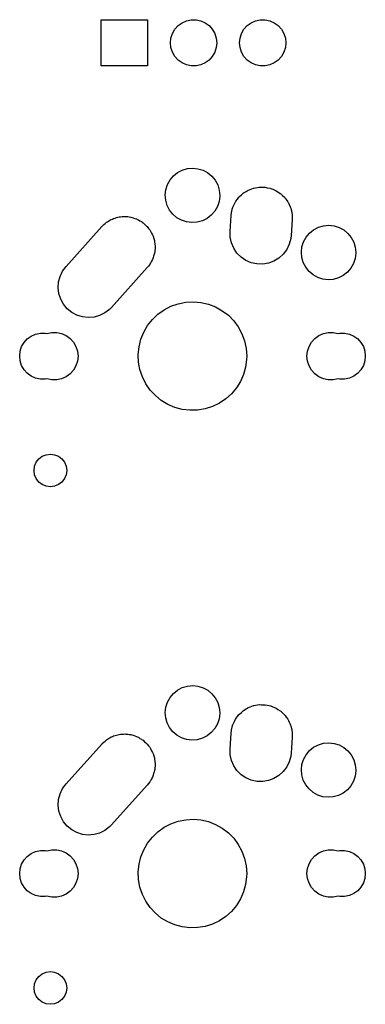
# Model space of a CAD drawing. Extents: x 124.3 to 210.2, y -114.7 to -26.3.
# Tile 6 of 7: x 172.2 to 184.8, y -64.3 to -28.1. Entities that reach past the tile are written whole.
import ezdxf

# ---------------------------------------------------------------- set-up
doc = ezdxf.new("R2010")
doc.units = 0
doc.layers.add('BLACK', color=7, linetype='CONTINUOUS')

msp = doc.modelspace()

# ---------------------------------------------------------------- linework, layer by layer
at = {"layer": 'BLACK', "linetype": 'CONTINUOUS'}
for p, q in [((175.15, -29.85), (175.15, -28.15)), ((175.15, -28.15), (176.85, -28.15)), ((176.85, -28.15), (176.85, -29.85)), ((178.115, -28.2639), (178.277, -28.1916)), ((178.277, -28.1916), (178.451, -28.1547)), ((178.451, -28.1547), (178.629, -28.1547)), ((178.629, -28.1547), (178.803, -28.1916)), ((178.803, -28.1916), (178.965, -28.2639)), ((180.655, -28.2639), (180.817, -28.1916)), ((180.817, -28.1916), (180.991, -28.1547)), ((180.991, -28.1547), (181.169, -28.1547)), ((181.169, -28.1547), (181.343, -28.1916)), ((181.343, -28.1916), (181.505, -28.2639)), ((177.763, -28.6543), (177.852, -28.5004)), ((177.852, -28.5004), (177.971, -28.3683)), ((177.971, -28.3683), (178.115, -28.2639)), ((178.965, -28.2639), (179.109, -28.3683)), ((179.109, -28.3683), (179.228, -28.5004)), ((179.228, -28.5004), (179.317, -28.6543)), ((180.303, -28.6543), (180.392, -28.5004)), ((180.392, -28.5004), (180.511, -28.3683)), ((180.511, -28.3683), (180.655, -28.2639)), ((181.505, -28.2639), (181.649, -28.3683)), ((181.649, -28.3683), (181.768, -28.5004)), ((181.768, -28.5004), (181.857, -28.6543)), ((177.69, -29), (177.709, -28.8233)), ((177.709, -28.8233), (177.763, -28.6543)), ((179.317, -28.6543), (179.371, -28.8233)), ((179.371, -28.8233), (179.39, -29)), ((180.23, -29), (180.249, -28.8233)), ((180.249, -28.8233), (180.303, -28.6543)), ((181.857, -28.6543), (181.911, -28.8233)), ((181.911, -28.8233), (181.93, -29)), ((177.709, -29.1767), (177.69, -29)), ((177.763, -29.3457), (177.709, -29.1767)), ((179.371, -29.1767), (179.317, -29.3457)), ((179.39, -29), (179.371, -29.1767)), ((180.249, -29.1767), (180.23, -29)), ((180.303, -29.3457), (180.249, -29.1767)), ((181.911, -29.1767), (181.857, -29.3457)), ((181.93, -29), (181.911, -29.1767)), ((177.852, -29.4996), (177.763, -29.3457)), ((177.971, -29.6317), (177.852, -29.4996)), ((178.115, -29.7361), (177.971, -29.6317)), ((179.109, -29.6317), (178.965, -29.7361)), ((179.228, -29.4996), (179.109, -29.6317)), ((179.317, -29.3457), (179.228, -29.4996)), ((180.392, -29.4996), (180.303, -29.3457)), ((180.511, -29.6317), (180.392, -29.4996)), ((180.655, -29.7361), (180.511, -29.6317)), ((181.649, -29.6317), (181.505, -29.7361)), ((181.768, -29.4996), (181.649, -29.6317)), ((181.857, -29.3457), (181.768, -29.4996)), ((176.85, -29.85), (175.15, -29.85)), ((178.277, -29.8084), (178.115, -29.7361)), ((178.451, -29.8453), (178.277, -29.8084)), ((178.629, -29.8453), (178.451, -29.8453)), ((178.803, -29.8084), (178.629, -29.8453)), ((178.965, -29.7361), (178.803, -29.8084)), ((180.817, -29.8084), (180.655, -29.7361)), ((180.991, -29.8453), (180.817, -29.8084)), ((181.169, -29.8453), (180.991, -29.8453)), ((181.343, -29.8084), (181.169, -29.8453)), ((181.505, -29.7361), (181.343, -29.8084)), ((178.125, -33.6728), (178.313, -33.6177)), ((178.313, -33.6177), (178.507, -33.6)), ((178.507, -33.6), (178.701, -33.6204)), ((177.675, -34.035), (177.8, -33.8855)), ((177.8, -33.8855), (177.952, -33.7632)), ((177.952, -33.7632), (178.125, -33.6728)), ((178.701, -33.6204), (178.888, -33.6781)), ((178.888, -33.6781), (179.059, -33.771)), ((179.059, -33.771), (179.21, -33.8954)), ((179.21, -33.8954), (179.333, -34.0466)), ((177.522, -34.3921), (177.581, -34.2061)), ((177.581, -34.2061), (177.675, -34.035)), ((179.333, -34.0466), (179.425, -34.2189)), ((179.425, -34.2189), (179.481, -34.4058)), ((180.681, -34.3584), (180.746, -34.3338)), ((180.746, -34.3338), (180.748, -34.3335)), ((180.748, -34.3335), (180.749, -34.3333)), ((180.749, -34.3333), (180.952, -34.2985)), ((180.952, -34.2985), (180.954, -34.2985)), ((180.954, -34.2985), (180.957, -34.298)), ((180.957, -34.298), (181.02, -34.2994)), ((181.02, -34.2994), (181.158, -34.3012)), ((181.158, -34.3012), (181.164, -34.3025)), ((181.164, -34.3025), (181.171, -34.3027)), ((181.171, -34.3027), (181.24, -34.3176)), ((181.24, -34.3176), (181.36, -34.3413)), ((181.36, -34.3413), (181.37, -34.3456)), ((177.5, -34.586), (177.522, -34.3921)), ((177.516, -34.7805), (177.5, -34.586)), ((179.5, -34.6279), (179.475, -34.8215)), ((179.481, -34.4058), (179.5, -34.6)), ((179.5, -34.6), (179.5, -34.6279)), ((180.151, -34.7385), (180.206, -34.6643)), ((180.206, -34.6643), (180.217, -34.6543)), ((180.217, -34.6543), (180.224, -34.6456)), ((180.224, -34.6456), (180.295, -34.5836)), ((180.295, -34.5836), (180.364, -34.5203)), ((180.364, -34.5203), (180.373, -34.5148)), ((180.373, -34.5148), (180.379, -34.5099)), ((180.379, -34.5099), (180.468, -34.4566)), ((180.468, -34.4566), (180.546, -34.4088)), ((180.546, -34.4088), (180.552, -34.4066)), ((180.552, -34.4066), (180.556, -34.4046)), ((180.556, -34.4046), (180.681, -34.3584)), ((181.37, -34.3456), (181.38, -34.3476)), ((181.38, -34.3476), (181.446, -34.3758)), ((181.446, -34.3758), (181.551, -34.4176)), ((181.551, -34.4176), (181.564, -34.4262)), ((181.564, -34.4262), (181.576, -34.4313)), ((181.576, -34.4313), (181.635, -34.4707)), ((181.635, -34.4707), (181.725, -34.5275)), ((181.725, -34.5275), (181.74, -34.5415)), ((181.74, -34.5415), (181.754, -34.5506)), ((181.754, -34.5506), (181.802, -34.5989)), ((181.802, -34.5989), (181.876, -34.6672)), ((181.876, -34.6672), (181.891, -34.6875)), ((181.891, -34.6875), (181.905, -34.7014)), ((181.905, -34.7014), (181.942, -34.7559)), ((177.57, -34.9681), (177.516, -34.7805)), ((177.659, -35.1417), (177.57, -34.9681)), ((179.414, -35.0067), (179.317, -35.1764)), ((179.475, -34.8215), (179.414, -35.0067)), ((179.963, -35.1113), (179.985, -35.0278)), ((179.985, -35.0278), (179.995, -35.007)), ((179.995, -35.007), (180.001, -34.9895)), ((180.001, -34.9895), (180.039, -34.9164)), ((180.039, -34.9164), (180.078, -34.8355)), ((180.078, -34.8355), (180.09, -34.8202)), ((180.09, -34.8202), (180.096, -34.8073)), ((180.096, -34.8073), (180.151, -34.7385)), ((181.942, -34.7559), (181.999, -34.8322)), ((181.999, -34.8322), (182.012, -34.8589)), ((182.012, -34.8589), (182.025, -34.878)), ((182.025, -34.878), (182.051, -34.9362)), ((182.051, -34.9362), (182.09, -35.0168)), ((182.09, -35.0168), (182.1, -35.0499)), ((182.1, -35.0499), (182.11, -35.0742)), ((175.654, -35.4334), (175.709, -35.4133)), ((175.709, -35.4133), (175.761, -35.4044)), ((175.761, -35.4044), (175.809, -35.3914)), ((175.809, -35.3914), (175.859, -35.3876)), ((175.859, -35.3876), (175.912, -35.3785)), ((175.912, -35.3785), (175.969, -35.3792)), ((175.969, -35.3792), (176.022, -35.3752)), ((176.022, -35.3752), (176.068, -35.3805)), ((176.068, -35.3805), (176.118, -35.3812)), ((176.118, -35.3812), (176.178, -35.3931)), ((176.178, -35.3931), (176.234, -35.3996)), ((176.234, -35.3996), (176.275, -35.4124)), ((176.275, -35.4124), (176.32, -35.4213)), ((176.32, -35.4213), (176.381, -35.4457)), ((177.781, -35.2947), (177.659, -35.1417)), ((177.929, -35.4211), (177.781, -35.2947)), ((178.1, -35.5164), (177.929, -35.4211)), ((179.19, -35.3242), (179.036, -35.4443)), ((179.317, -35.1764), (179.19, -35.3242)), ((179.878, -35.9235), (179.917, -35.3435)), ((179.917, -35.3435), (179.93, -35.2343)), ((179.93, -35.2343), (179.937, -35.208)), ((179.937, -35.208), (179.94, -35.1861)), ((179.94, -35.1861), (179.963, -35.1113)), ((182.11, -35.0742), (182.123, -35.1335)), ((182.123, -35.1335), (182.146, -35.215)), ((182.146, -35.215), (182.15, -35.2537)), ((182.15, -35.2537), (182.156, -35.2829)), ((182.156, -35.2829), (182.158, -35.3408)), ((182.158, -35.3408), (182.165, -35.42)), ((182.165, -35.42), (182.163, -35.4789)), ((173.853, -37.2087), (175.163, -35.7487)), ((175.163, -35.7487), (175.178, -35.7332)), ((175.178, -35.7332), (175.184, -35.7256)), ((175.184, -35.7256), (175.195, -35.7155)), ((175.195, -35.7155), (175.24, -35.6706)), ((175.24, -35.6706), (175.289, -35.6338)), ((175.289, -35.6338), (175.339, -35.5899)), ((175.339, -35.5899), (175.377, -35.5671)), ((175.377, -35.5671), (175.411, -35.5418)), ((175.411, -35.5418), (175.462, -35.5165)), ((175.462, -35.5165), (175.516, -35.4846)), ((175.516, -35.4846), (175.561, -35.4678)), ((175.561, -35.4678), (175.602, -35.4476)), ((175.602, -35.4476), (175.654, -35.4334)), ((176.381, -35.4457), (176.438, -35.4637)), ((176.438, -35.4637), (176.472, -35.4822)), ((176.472, -35.4822), (176.511, -35.4976)), ((176.511, -35.4976), (176.57, -35.535)), ((176.57, -35.535), (176.626, -35.5651)), ((176.626, -35.5651), (176.653, -35.5875)), ((176.653, -35.5875), (176.685, -35.6075)), ((176.685, -35.6075), (176.74, -35.6582)), ((176.74, -35.6582), (176.791, -35.7003)), ((176.791, -35.7003), (176.812, -35.7246)), ((176.812, -35.7246), (176.836, -35.7472)), ((176.836, -35.7472), (176.884, -35.8109)), ((178.285, -35.5767), (178.1, -35.5164)), ((178.479, -35.5998), (178.285, -35.5767)), ((178.674, -35.5848), (178.479, -35.5998)), ((178.862, -35.5323), (178.674, -35.5848)), ((179.036, -35.4443), (178.862, -35.5323)), ((182.162, -35.4965), (182.122, -36.0765)), ((182.163, -35.4789), (182.162, -35.4905)), ((182.162, -35.4905), (182.162, -35.4965)), ((182.952, -35.8632), (183.125, -35.7728)), ((183.125, -35.7728), (183.313, -35.7177)), ((183.313, -35.7177), (183.507, -35.7)), ((183.507, -35.7), (183.701, -35.7204)), ((183.701, -35.7204), (183.888, -35.7781)), ((183.888, -35.7781), (184.059, -35.871)), ((176.884, -35.8109), (176.928, -35.8644)), ((176.928, -35.8644), (176.942, -35.8887)), ((176.942, -35.8887), (176.959, -35.9122)), ((176.959, -35.9122), (176.997, -35.9879)), ((176.997, -35.9879), (177.032, -36.0514)), ((177.032, -36.0514), (177.039, -36.0742)), ((177.039, -36.0742), (177.05, -36.0968)), ((177.05, -36.0968), (177.075, -36.1832)), ((179.883, -36.1371), (179.878, -35.9235)), ((179.929, -36.3458), (179.883, -36.1371)), ((182.122, -36.0765), (182.11, -36.1857)), ((182.581, -36.3061), (182.675, -36.135)), ((182.675, -36.135), (182.8, -35.9855)), ((182.8, -35.9855), (182.952, -35.8632)), ((184.059, -35.871), (184.21, -35.9954)), ((184.21, -35.9954), (184.333, -36.1466)), ((184.333, -36.1466), (184.425, -36.3189)), ((177.075, -36.1832), (177.098, -36.2546)), ((177.098, -36.2546), (177.1, -36.2746)), ((177.1, -36.2746), (177.106, -36.295)), ((177.106, -36.295), (177.115, -36.3903)), ((177.115, -36.3903), (177.124, -36.4666)), ((177.124, -36.4666), (177.123, -36.4829)), ((177.123, -36.4829), (177.125, -36.5)), ((177.125, -36.5), (177.123, -36.5589)), ((180.014, -36.542), (179.929, -36.3458)), ((182.054, -36.3921), (181.961, -36.5845)), ((182.11, -36.1857), (182.054, -36.3921)), ((182.5, -36.686), (182.522, -36.4921)), ((182.522, -36.4921), (182.581, -36.3061)), ((184.425, -36.3189), (184.481, -36.5058)), ((184.481, -36.5058), (184.5, -36.7)), ((177.072, -36.8271), (177.056, -36.8866)), ((177.094, -36.7626), (177.072, -36.8271)), ((177.1, -36.7194), (177.094, -36.7626)), ((177.111, -36.6799), (177.1, -36.7194)), ((177.114, -36.6219), (177.111, -36.6799)), ((177.123, -36.5589), (177.114, -36.6219)), ((180.134, -36.7186), (180.014, -36.542)), ((180.286, -36.8693), (180.134, -36.7186)), ((180.463, -36.9887), (180.286, -36.8693)), ((181.833, -36.7557), (181.675, -36.8996)), ((181.961, -36.5845), (181.833, -36.7557)), ((182.516, -36.8805), (182.5, -36.686)), ((184.5, -36.7279), (184.475, -36.9215)), ((184.5, -36.7), (184.5, -36.7279)), ((173.726, -37.3806), (173.853, -37.2087)), ((176.878, -37.1966), (176.837, -37.2513)), ((176.927, -37.1372), (176.878, -37.1966)), ((176.944, -37.1063), (176.927, -37.1372)), ((176.964, -37.0794), (176.944, -37.1063)), ((176.992, -37.0209), (176.964, -37.0794)), ((177.028, -36.9576), (176.992, -37.0209)), ((177.04, -36.9201), (177.028, -36.9576)), ((177.056, -36.8866), (177.04, -36.9201)), ((180.66, -37.0723), (180.463, -36.9887)), ((180.869, -37.1173), (180.66, -37.0723)), ((181.082, -37.122), (180.869, -37.1173)), ((181.293, -37.0862), (181.082, -37.122)), ((181.493, -37.0111), (181.293, -37.0862)), ((181.675, -36.8996), (181.493, -37.0111)), ((182.57, -37.0681), (182.516, -36.8805)), ((182.659, -37.2417), (182.57, -37.0681)), ((184.414, -37.1067), (184.317, -37.2764)), ((184.475, -36.9215), (184.414, -37.1067)), ((173.579, -37.7801), (173.634, -37.5734)), ((173.634, -37.5734), (173.726, -37.3806)), ((176.837, -37.2513), (175.527, -38.7113)), ((182.781, -37.3947), (182.659, -37.2417)), ((182.929, -37.5211), (182.781, -37.3947)), ((183.1, -37.6164), (182.929, -37.5211)), ((184.036, -37.5443), (183.862, -37.6323)), ((184.19, -37.4242), (184.036, -37.5443)), ((184.317, -37.2764), (184.19, -37.4242)), ((173.565, -37.9934), (173.579, -37.7801)), ((183.285, -37.6767), (183.1, -37.6164)), ((183.479, -37.6998), (183.285, -37.6767)), ((183.674, -37.6848), (183.479, -37.6998)), ((183.862, -37.6323), (183.674, -37.6848)), ((173.592, -38.2054), (173.565, -37.9934)), ((173.658, -38.4086), (173.592, -38.2054)), ((173.762, -38.5956), (173.658, -38.4086)), ((173.899, -38.7597), (173.762, -38.5956)), ((177.458, -38.7999), (177.708, -38.6701)), ((177.708, -38.6701), (177.974, -38.5768)), ((177.974, -38.5768), (178.25, -38.5218)), ((178.25, -38.5218), (178.531, -38.5063)), ((178.531, -38.5063), (178.812, -38.5306)), ((178.812, -38.5306), (179.086, -38.5942)), ((179.086, -38.5942), (179.349, -38.6959)), ((174.064, -38.8949), (173.899, -38.7597)), ((174.252, -38.9963), (174.064, -38.8949)), ((174.456, -39.0604), (174.252, -38.9963)), ((175.088, -39.0124), (174.881, -39.0686)), ((175.279, -38.9182), (175.088, -39.0124)), ((175.45, -38.7894), (175.279, -38.9182)), ((175.527, -38.7113), (175.45, -38.7894)), ((177.025, -39.1581), (177.229, -38.9637)), ((177.229, -38.9637), (177.458, -38.7999)), ((179.349, -38.6959), (179.595, -38.8335)), ((179.595, -38.8335), (179.819, -39.0044)), ((179.819, -39.0044), (180.016, -39.2051)), ((174.668, -39.0848), (174.456, -39.0604)), ((174.881, -39.0686), (174.668, -39.0848)), ((176.709, -39.6228), (176.851, -39.3793)), ((176.851, -39.3793), (177.025, -39.1581)), ((180.016, -39.2051), (180.184, -39.4316)), ((172.431, -39.8683), (172.575, -39.7639)), ((172.575, -39.7639), (172.737, -39.6916)), ((172.737, -39.6916), (172.911, -39.6547)), ((172.911, -39.6547), (173.089, -39.6547)), ((173.089, -39.6547), (173.15, -39.6677)), ((173.15, -39.6677), (173.329, -39.6298)), ((173.329, -39.6298), (173.511, -39.6298)), ((173.511, -39.6298), (173.69, -39.6678)), ((173.69, -39.6678), (173.857, -39.7422)), ((173.857, -39.7422), (174.005, -39.8497)), ((176.604, -39.8839), (176.709, -39.6228)), ((180.184, -39.4316), (180.317, -39.6795)), ((180.317, -39.6795), (180.415, -39.9437)), ((182.995, -39.8497), (183.142, -39.7422)), ((183.142, -39.7422), (183.31, -39.6678)), ((183.31, -39.6678), (183.489, -39.6298)), ((183.489, -39.6298), (183.671, -39.6298)), ((183.671, -39.6298), (183.85, -39.6677)), ((183.85, -39.6677), (183.911, -39.6547)), ((183.911, -39.6547), (184.089, -39.6547)), ((184.089, -39.6547), (184.263, -39.6916)), ((184.263, -39.6916), (184.425, -39.7639)), ((184.425, -39.7639), (184.569, -39.8683)), ((172.223, -40.1543), (172.312, -40.0004)), ((172.312, -40.0004), (172.431, -39.8683)), ((174.005, -39.8497), (174.128, -39.9857)), ((174.128, -39.9857), (174.219, -40.1441)), ((176.536, -40.1572), (176.604, -39.8839)), ((180.415, -39.9437), (180.474, -40.2191)), ((182.781, -40.1441), (182.872, -39.9857)), ((182.872, -39.9857), (182.995, -39.8497)), ((184.569, -39.8683), (184.688, -40.0004)), ((184.688, -40.0004), (184.777, -40.1543)), ((172.15, -40.5), (172.169, -40.3233)), ((172.169, -40.3233), (172.223, -40.1543)), ((174.219, -40.1441), (174.276, -40.3181)), ((174.276, -40.3181), (174.295, -40.5)), ((176.507, -40.4374), (176.536, -40.1572)), ((176.518, -40.7188), (176.507, -40.4374)), ((180.474, -40.2191), (180.494, -40.5)), ((182.705, -40.5), (182.724, -40.3181)), ((182.724, -40.3181), (182.781, -40.1441)), ((184.777, -40.1543), (184.831, -40.3233)), ((184.831, -40.3233), (184.85, -40.5)), ((172.169, -40.6767), (172.15, -40.5)), ((172.223, -40.8457), (172.169, -40.6767)), ((172.312, -40.9996), (172.223, -40.8457)), ((174.276, -40.6819), (174.219, -40.8559)), ((174.295, -40.5), (174.276, -40.6819)), ((176.569, -40.9959), (176.518, -40.7188)), ((180.49, -40.6252), (180.452, -40.9043)), ((180.494, -40.5), (180.49, -40.6252)), ((182.724, -40.6819), (182.705, -40.5)), ((182.781, -40.8559), (182.724, -40.6819)), ((184.777, -40.8457), (184.688, -40.9996)), ((184.831, -40.6767), (184.777, -40.8457)), ((184.85, -40.5), (184.831, -40.6767)), ((172.431, -41.1317), (172.312, -40.9996)), ((172.575, -41.2361), (172.431, -41.1317)), ((174.005, -41.1503), (173.857, -41.2578)), ((174.128, -41.0143), (174.005, -41.1503)), ((174.219, -40.8559), (174.128, -41.0143)), ((176.658, -41.263), (176.569, -40.9959)), ((180.376, -41.1754), (180.262, -41.433)), ((180.452, -40.9043), (180.376, -41.1754)), ((182.872, -41.0143), (182.781, -40.8559)), ((182.995, -41.1503), (182.872, -41.0143)), ((183.142, -41.2578), (182.995, -41.1503)), ((184.569, -41.1317), (184.425, -41.2361)), ((184.688, -40.9996), (184.569, -41.1317)), ((172.737, -41.3084), (172.575, -41.2361)), ((172.911, -41.3453), (172.737, -41.3084)), ((173.089, -41.3453), (172.911, -41.3453)), ((173.15, -41.3323), (173.089, -41.3453)), ((173.329, -41.3702), (173.15, -41.3323)), ((173.511, -41.3702), (173.329, -41.3702)), ((173.69, -41.3322), (173.511, -41.3702)), ((173.857, -41.2578), (173.69, -41.3322)), ((176.784, -41.515), (176.658, -41.263)), ((176.944, -41.7467), (176.784, -41.515)), ((180.262, -41.433), (180.113, -41.672)), ((183.31, -41.3322), (183.142, -41.2578)), ((183.489, -41.3702), (183.31, -41.3322)), ((183.671, -41.3702), (183.489, -41.3702)), ((183.85, -41.3323), (183.671, -41.3702)), ((183.911, -41.3453), (183.85, -41.3323)), ((184.089, -41.3453), (183.911, -41.3453)), ((184.263, -41.3084), (184.089, -41.3453)), ((184.425, -41.2361), (184.263, -41.3084)), ((177.135, -41.9535), (176.944, -41.7467)), ((179.932, -41.8876), (179.722, -42.0755)), ((180.113, -41.672), (179.932, -41.8876)), ((177.353, -42.1313), (177.135, -41.9535)), ((177.595, -42.2766), (177.353, -42.1313)), ((177.854, -42.3864), (177.595, -42.2766)), ((179.488, -42.232), (179.234, -42.3539)), ((179.722, -42.0755), (179.488, -42.232)), ((178.126, -42.4586), (177.854, -42.3864)), ((178.406, -42.4917), (178.126, -42.4586)), ((178.688, -42.4851), (178.406, -42.4917)), ((178.965, -42.4388), (178.688, -42.4851)), ((179.234, -42.3539), (178.965, -42.4388)), ((173.125, -44.1204), (173.28, -44.1)), ((173.28, -44.1), (173.435, -44.1204)), ((172.7, -44.5447), (172.76, -44.4)), ((172.76, -44.4), (172.856, -44.2757)), ((172.856, -44.2757), (172.98, -44.1804)), ((172.98, -44.1804), (173.125, -44.1204)), ((173.435, -44.1204), (173.58, -44.1804)), ((173.58, -44.1804), (173.704, -44.2757)), ((173.704, -44.2757), (173.8, -44.4)), ((173.8, -44.4), (173.86, -44.5447)), ((172.68, -44.7), (172.7, -44.5447)), ((172.7, -44.8553), (172.68, -44.7)), ((173.86, -44.5447), (173.88, -44.7)), ((173.88, -44.7), (173.86, -44.8553)), ((172.76, -45), (172.7, -44.8553)), ((172.856, -45.1243), (172.76, -45)), ((172.98, -45.2196), (172.856, -45.1243)), ((173.704, -45.1243), (173.58, -45.2196)), ((173.8, -45), (173.704, -45.1243)), ((173.86, -44.8553), (173.8, -45)), ((173.125, -45.2796), (172.98, -45.2196)), ((173.28, -45.3), (173.125, -45.2796)), ((173.435, -45.2796), (173.28, -45.3)), ((173.58, -45.2196), (173.435, -45.2796)), ((177.8, -52.8855), (177.952, -52.7632)), ((177.952, -52.7632), (178.125, -52.6728)), ((178.125, -52.6728), (178.313, -52.6177)), ((178.313, -52.6177), (178.507, -52.6)), ((178.507, -52.6), (178.701, -52.6204)), ((178.701, -52.6204), (178.888, -52.6781)), ((178.888, -52.6781), (179.059, -52.771)), ((179.059, -52.771), (179.21, -52.8954)), ((177.581, -53.2061), (177.675, -53.035)), ((177.675, -53.035), (177.8, -52.8855)), ((179.21, -52.8954), (179.333, -53.0466)), ((179.333, -53.0466), (179.425, -53.2189)), ((177.5, -53.586), (177.522, -53.3921)), ((177.522, -53.3921), (177.581, -53.2061)), ((179.425, -53.2189), (179.481, -53.4058)), ((179.481, -53.4058), (179.5, -53.6)), ((180.379, -53.5099), (180.468, -53.4566)), ((180.468, -53.4566), (180.546, -53.4088)), ((180.546, -53.4088), (180.552, -53.4066)), ((180.552, -53.4066), (180.556, -53.4046)), ((180.556, -53.4046), (180.681, -53.3584)), ((180.681, -53.3584), (180.746, -53.3338)), ((180.746, -53.3338), (180.748, -53.3335)), ((180.748, -53.3335), (180.749, -53.3333)), ((180.749, -53.3333), (180.952, -53.2985)), ((180.952, -53.2985), (180.954, -53.2985)), ((180.954, -53.2985), (180.957, -53.298)), ((180.957, -53.298), (181.02, -53.2994)), ((181.02, -53.2994), (181.158, -53.3012)), ((181.158, -53.3012), (181.164, -53.3025)), ((181.164, -53.3025), (181.171, -53.3027)), ((181.171, -53.3027), (181.24, -53.3176)), ((181.24, -53.3176), (181.36, -53.3413)), ((181.36, -53.3413), (181.37, -53.3456)), ((181.37, -53.3456), (181.38, -53.3476)), ((181.38, -53.3476), (181.446, -53.3758)), ((181.446, -53.3758), (181.551, -53.4176)), ((181.551, -53.4176), (181.564, -53.4262)), ((181.564, -53.4262), (181.576, -53.4313)), ((181.576, -53.4313), (181.635, -53.4707)), ((181.635, -53.4707), (181.725, -53.5275)), ((177.516, -53.7805), (177.5, -53.586)), ((177.57, -53.9681), (177.516, -53.7805)), ((179.475, -53.8215), (179.414, -54.0067)), ((179.5, -53.6279), (179.475, -53.8215)), ((179.5, -53.6), (179.5, -53.6279)), ((180.039, -53.9164), (180.078, -53.8355)), ((180.078, -53.8355), (180.09, -53.8202)), ((180.09, -53.8202), (180.096, -53.8073)), ((180.096, -53.8073), (180.151, -53.7385)), ((180.151, -53.7385), (180.206, -53.6643)), ((180.206, -53.6643), (180.217, -53.6543)), ((180.217, -53.6543), (180.224, -53.6456)), ((180.224, -53.6456), (180.295, -53.5836)), ((180.295, -53.5836), (180.364, -53.5203)), ((180.364, -53.5203), (180.373, -53.5148)), ((180.373, -53.5148), (180.379, -53.5099)), ((181.725, -53.5275), (181.74, -53.5415)), ((181.74, -53.5415), (181.754, -53.5506)), ((181.754, -53.5506), (181.802, -53.5989)), ((181.802, -53.5989), (181.876, -53.6672)), ((181.876, -53.6672), (181.891, -53.6875)), ((181.891, -53.6875), (181.905, -53.7014)), ((181.905, -53.7014), (181.942, -53.7559)), ((181.942, -53.7559), (181.999, -53.8322)), ((181.999, -53.8322), (182.012, -53.8589)), ((182.012, -53.8589), (182.025, -53.878)), ((177.659, -54.1417), (177.57, -53.9681)), ((177.781, -54.2947), (177.659, -54.1417)), ((179.317, -54.1764), (179.19, -54.3242)), ((179.414, -54.0067), (179.317, -54.1764)), ((179.93, -54.2343), (179.937, -54.208)), ((179.937, -54.208), (179.94, -54.1861)), ((179.94, -54.1861), (179.963, -54.1113)), ((179.963, -54.1113), (179.985, -54.0278)), ((179.985, -54.0278), (179.995, -54.007)), ((179.995, -54.007), (180.001, -53.9895)), ((180.001, -53.9895), (180.039, -53.9164)), ((182.025, -53.878), (182.051, -53.9362)), ((182.051, -53.9362), (182.09, -54.0168)), ((182.09, -54.0168), (182.1, -54.0499)), ((182.1, -54.0499), (182.11, -54.0742)), ((182.11, -54.0742), (182.123, -54.1335)), ((182.123, -54.1335), (182.146, -54.215)), ((182.146, -54.215), (182.15, -54.2537)), ((175.339, -54.5899), (175.377, -54.5671)), ((175.377, -54.5671), (175.411, -54.5418)), ((175.411, -54.5418), (175.462, -54.5165)), ((175.462, -54.5165), (175.516, -54.4846)), ((175.516, -54.4846), (175.561, -54.4678)), ((175.561, -54.4678), (175.602, -54.4476)), ((175.602, -54.4476), (175.654, -54.4334)), ((175.654, -54.4334), (175.709, -54.4133)), ((175.709, -54.4133), (175.761, -54.4044)), ((175.761, -54.4044), (175.809, -54.3914)), ((175.809, -54.3914), (175.859, -54.3876)), ((175.859, -54.3876), (175.912, -54.3785)), ((175.912, -54.3785), (175.969, -54.3792)), ((175.969, -54.3792), (176.022, -54.3752)), ((176.022, -54.3752), (176.068, -54.3805)), ((176.068, -54.3805), (176.118, -54.3812)), ((176.118, -54.3812), (176.178, -54.3931)), ((176.178, -54.3931), (176.234, -54.3996)), ((176.234, -54.3996), (176.275, -54.4124)), ((176.275, -54.4124), (176.32, -54.4213)), ((176.32, -54.4213), (176.381, -54.4457)), ((176.381, -54.4457), (176.438, -54.4637)), ((176.438, -54.4637), (176.472, -54.4822)), ((176.472, -54.4822), (176.511, -54.4976)), ((176.511, -54.4976), (176.57, -54.535)), ((176.57, -54.535), (176.626, -54.5651)), ((176.626, -54.5651), (176.653, -54.5875)), ((177.929, -54.4211), (177.781, -54.2947)), ((178.1, -54.5164), (177.929, -54.4211)), ((178.285, -54.5767), (178.1, -54.5164)), ((178.479, -54.5998), (178.285, -54.5767)), ((178.674, -54.5848), (178.479, -54.5998)), ((178.862, -54.5323), (178.674, -54.5848)), ((179.036, -54.4443), (178.862, -54.5323)), ((179.19, -54.3242), (179.036, -54.4443)), ((179.878, -54.9235), (179.917, -54.3435)), ((179.917, -54.3435), (179.93, -54.2343)), ((182.162, -54.4965), (182.122, -55.0765)), ((182.15, -54.2537), (182.156, -54.2829)), ((182.156, -54.2829), (182.158, -54.3408)), ((182.158, -54.3408), (182.165, -54.42)), ((182.163, -54.4789), (182.162, -54.4905)), ((182.162, -54.4905), (182.162, -54.4965)), ((182.165, -54.42), (182.163, -54.4789)), ((173.853, -56.2087), (175.163, -54.7487)), ((175.163, -54.7487), (175.178, -54.7332)), ((175.178, -54.7332), (175.184, -54.7256)), ((175.184, -54.7256), (175.195, -54.7155)), ((175.195, -54.7155), (175.24, -54.6706)), ((175.24, -54.6706), (175.289, -54.6338)), ((175.289, -54.6338), (175.339, -54.5899)), ((176.653, -54.5875), (176.685, -54.6075)), ((176.685, -54.6075), (176.74, -54.6582)), ((176.74, -54.6582), (176.791, -54.7003)), ((176.791, -54.7003), (176.812, -54.7246)), ((176.812, -54.7246), (176.836, -54.7472)), ((176.836, -54.7472), (176.884, -54.8109)), ((176.884, -54.8109), (176.928, -54.8644)), ((176.928, -54.8644), (176.942, -54.8887)), ((176.942, -54.8887), (176.959, -54.9122)), ((176.959, -54.9122), (176.997, -54.9879)), ((179.883, -55.1371), (179.878, -54.9235)), ((182.8, -54.9855), (182.952, -54.8632)), ((182.952, -54.8632), (183.125, -54.7728)), ((183.125, -54.7728), (183.313, -54.7177)), ((183.313, -54.7177), (183.507, -54.7)), ((183.507, -54.7), (183.701, -54.7204)), ((183.701, -54.7204), (183.888, -54.7781)), ((183.888, -54.7781), (184.059, -54.871)), ((184.059, -54.871), (184.21, -54.9954)), ((176.997, -54.9879), (177.032, -55.0514)), ((177.032, -55.0514), (177.039, -55.0742)), ((177.039, -55.0742), (177.05, -55.0968)), ((177.05, -55.0968), (177.075, -55.1832)), ((177.075, -55.1832), (177.098, -55.2546)), ((177.098, -55.2546), (177.1, -55.2746)), ((177.1, -55.2746), (177.106, -55.295)), ((177.106, -55.295), (177.115, -55.3903)), ((179.929, -55.3458), (179.883, -55.1371)), ((182.11, -55.1857), (182.054, -55.3921)), ((182.122, -55.0765), (182.11, -55.1857)), ((182.522, -55.4921), (182.581, -55.3061)), ((182.581, -55.3061), (182.675, -55.135)), ((182.675, -55.135), (182.8, -54.9855)), ((184.21, -54.9954), (184.333, -55.1466)), ((184.333, -55.1466), (184.425, -55.3189)), ((177.114, -55.6219), (177.111, -55.6799)), ((177.123, -55.5589), (177.114, -55.6219)), ((177.115, -55.3903), (177.124, -55.4666)), ((177.124, -55.4666), (177.123, -55.4829)), ((177.123, -55.4829), (177.125, -55.5)), ((177.125, -55.5), (177.123, -55.5589)), ((180.014, -55.542), (179.929, -55.3458)), ((180.134, -55.7186), (180.014, -55.542)), ((181.961, -55.5845), (181.833, -55.7557)), ((182.054, -55.3921), (181.961, -55.5845)), ((182.5, -55.686), (182.522, -55.4921)), ((184.425, -55.3189), (184.481, -55.5058)), ((184.481, -55.5058), (184.5, -55.7)), ((176.992, -56.0209), (176.964, -56.0794)), ((177.028, -55.9576), (176.992, -56.0209)), ((177.04, -55.9201), (177.028, -55.9576)), ((177.056, -55.8866), (177.04, -55.9201)), ((177.072, -55.8271), (177.056, -55.8866)), ((177.094, -55.7626), (177.072, -55.8271)), ((177.1, -55.7194), (177.094, -55.7626)), ((177.111, -55.6799), (177.1, -55.7194)), ((180.286, -55.8693), (180.134, -55.7186)), ((180.463, -55.9887), (180.286, -55.8693)), ((180.66, -56.0723), (180.463, -55.9887)), ((181.493, -56.0111), (181.293, -56.0862)), ((181.675, -55.8996), (181.493, -56.0111)), ((181.833, -55.7557), (181.675, -55.8996)), ((182.516, -55.8805), (182.5, -55.686)), ((182.57, -56.0681), (182.516, -55.8805)), ((184.475, -55.9215), (184.414, -56.1067)), ((184.5, -55.7279), (184.475, -55.9215)), ((184.5, -55.7), (184.5, -55.7279)), ((173.634, -56.5734), (173.726, -56.3806)), ((173.726, -56.3806), (173.853, -56.2087)), ((176.837, -56.2513), (175.527, -57.7113)), ((176.878, -56.1966), (176.837, -56.2513)), ((176.927, -56.1372), (176.878, -56.1966)), ((176.944, -56.1063), (176.927, -56.1372)), ((176.964, -56.0794), (176.944, -56.1063)), ((180.869, -56.1173), (180.66, -56.0723)), ((181.082, -56.122), (180.869, -56.1173)), ((181.293, -56.0862), (181.082, -56.122)), ((182.659, -56.2417), (182.57, -56.0681)), ((182.781, -56.3947), (182.659, -56.2417)), ((184.317, -56.2764), (184.19, -56.4242)), ((184.414, -56.1067), (184.317, -56.2764)), ((173.579, -56.7801), (173.634, -56.5734)), ((182.929, -56.5211), (182.781, -56.3947)), ((183.1, -56.6164), (182.929, -56.5211)), ((183.285, -56.6767), (183.1, -56.6164)), ((183.479, -56.6998), (183.285, -56.6767)), ((183.674, -56.6848), (183.479, -56.6998)), ((183.862, -56.6323), (183.674, -56.6848)), ((184.036, -56.5443), (183.862, -56.6323)), ((184.19, -56.4242), (184.036, -56.5443)), ((173.565, -56.9934), (173.579, -56.7801)), ((173.592, -57.2054), (173.565, -56.9934)), ((173.658, -57.4086), (173.592, -57.2054)), ((173.762, -57.5956), (173.658, -57.4086)), ((173.899, -57.7597), (173.762, -57.5956)), ((174.064, -57.8949), (173.899, -57.7597)), ((175.45, -57.7894), (175.279, -57.9182)), ((175.527, -57.7113), (175.45, -57.7894)), ((177.229, -57.9637), (177.458, -57.7999)), ((177.458, -57.7999), (177.708, -57.6701)), ((177.708, -57.6701), (177.974, -57.5768)), ((177.974, -57.5768), (178.25, -57.5218)), ((178.25, -57.5218), (178.531, -57.5063)), ((178.531, -57.5063), (178.812, -57.5306)), ((178.812, -57.5306), (179.086, -57.5942)), ((179.086, -57.5942), (179.349, -57.6959)), ((179.349, -57.6959), (179.595, -57.8335)), ((179.595, -57.8335), (179.819, -58.0044)), ((174.252, -57.9963), (174.064, -57.8949)), ((174.456, -58.0604), (174.252, -57.9963)), ((174.668, -58.0848), (174.456, -58.0604)), ((174.881, -58.0686), (174.668, -58.0848)), ((175.088, -58.0124), (174.881, -58.0686)), ((175.279, -57.9182), (175.088, -58.0124)), ((176.851, -58.3793), (177.025, -58.1581)), ((177.025, -58.1581), (177.229, -57.9637)), ((179.819, -58.0044), (180.016, -58.2051)), ((176.709, -58.6228), (176.851, -58.3793)), ((180.016, -58.2051), (180.184, -58.4316)), ((180.184, -58.4316), (180.317, -58.6795)), ((172.312, -59.0004), (172.431, -58.8683)), ((172.431, -58.8683), (172.575, -58.7639)), ((172.575, -58.7639), (172.737, -58.6916)), ((172.737, -58.6916), (172.911, -58.6547)), ((172.911, -58.6547), (173.089, -58.6547)), ((173.089, -58.6547), (173.15, -58.6677)), ((173.15, -58.6677), (173.329, -58.6298)), ((173.329, -58.6298), (173.511, -58.6298)), ((173.511, -58.6298), (173.69, -58.6678)), ((173.69, -58.6678), (173.857, -58.7422)), ((173.857, -58.7422), (174.005, -58.8497)), ((174.005, -58.8497), (174.128, -58.9857)), ((176.536, -59.1572), (176.604, -58.8839)), ((176.604, -58.8839), (176.709, -58.6228)), ((180.317, -58.6795), (180.415, -58.9437)), ((182.872, -58.9857), (182.995, -58.8497)), ((182.995, -58.8497), (183.142, -58.7422)), ((183.142, -58.7422), (183.31, -58.6678)), ((183.31, -58.6678), (183.489, -58.6298)), ((183.489, -58.6298), (183.671, -58.6298)), ((183.671, -58.6298), (183.85, -58.6677)), ((183.85, -58.6677), (183.911, -58.6547)), ((183.911, -58.6547), (184.089, -58.6547)), ((184.089, -58.6547), (184.263, -58.6916)), ((184.263, -58.6916), (184.425, -58.7639)), ((184.425, -58.7639), (184.569, -58.8683)), ((184.569, -58.8683), (184.688, -59.0004)), ((172.169, -59.3233), (172.223, -59.1543)), ((172.223, -59.1543), (172.312, -59.0004)), ((174.128, -58.9857), (174.219, -59.1441)), ((174.219, -59.1441), (174.276, -59.3181)), ((176.507, -59.4374), (176.536, -59.1572)), ((180.415, -58.9437), (180.474, -59.2191)), ((180.474, -59.2191), (180.494, -59.5)), ((182.724, -59.3181), (182.781, -59.1441)), ((182.781, -59.1441), (182.872, -58.9857)), ((184.688, -59.0004), (184.777, -59.1543)), ((184.777, -59.1543), (184.831, -59.3233)), ((172.15, -59.5), (172.169, -59.3233)), ((172.169, -59.6767), (172.15, -59.5)), ((174.276, -59.3181), (174.295, -59.5)), ((174.295, -59.5), (174.276, -59.6819)), ((176.518, -59.7188), (176.507, -59.4374)), ((180.49, -59.6252), (180.452, -59.9043)), ((180.494, -59.5), (180.49, -59.6252)), ((182.705, -59.5), (182.724, -59.3181)), ((182.724, -59.6819), (182.705, -59.5)), ((184.831, -59.3233), (184.85, -59.5)), ((184.85, -59.5), (184.831, -59.6767)), ((172.223, -59.8457), (172.169, -59.6767)), ((172.312, -59.9996), (172.223, -59.8457)), ((172.431, -60.1317), (172.312, -59.9996)), ((174.219, -59.8559), (174.128, -60.0143)), ((174.276, -59.6819), (174.219, -59.8559)), ((176.569, -59.9959), (176.518, -59.7188)), ((176.658, -60.263), (176.569, -59.9959)), ((180.452, -59.9043), (180.376, -60.1754)), ((182.781, -59.8559), (182.724, -59.6819)), ((182.872, -60.0143), (182.781, -59.8559)), ((184.688, -59.9996), (184.569, -60.1317)), ((184.777, -59.8457), (184.688, -59.9996)), ((184.831, -59.6767), (184.777, -59.8457)), ((172.575, -60.2361), (172.431, -60.1317)), ((172.737, -60.3084), (172.575, -60.2361)), ((172.911, -60.3453), (172.737, -60.3084)), ((173.089, -60.3453), (172.911, -60.3453)), ((173.15, -60.3323), (173.089, -60.3453)), ((173.329, -60.3702), (173.15, -60.3323)), ((173.511, -60.3702), (173.329, -60.3702)), ((173.69, -60.3322), (173.511, -60.3702)), ((173.857, -60.2578), (173.69, -60.3322)), ((174.005, -60.1503), (173.857, -60.2578)), ((174.128, -60.0143), (174.005, -60.1503)), ((176.784, -60.515), (176.658, -60.263)), ((180.376, -60.1754), (180.262, -60.433)), ((182.995, -60.1503), (182.872, -60.0143)), ((183.142, -60.2578), (182.995, -60.1503)), ((183.31, -60.3322), (183.142, -60.2578)), ((183.489, -60.3702), (183.31, -60.3322)), ((183.671, -60.3702), (183.489, -60.3702)), ((183.85, -60.3323), (183.671, -60.3702)), ((183.911, -60.3453), (183.85, -60.3323)), ((184.089, -60.3453), (183.911, -60.3453)), ((184.263, -60.3084), (184.089, -60.3453)), ((184.425, -60.2361), (184.263, -60.3084)), ((184.569, -60.1317), (184.425, -60.2361)), ((176.944, -60.7467), (176.784, -60.515)), ((180.113, -60.672), (179.932, -60.8876)), ((180.262, -60.433), (180.113, -60.672)), ((177.135, -60.9535), (176.944, -60.7467)), ((177.353, -61.1313), (177.135, -60.9535)), ((179.722, -61.0755), (179.488, -61.232)), ((179.932, -60.8876), (179.722, -61.0755)), ((177.595, -61.2766), (177.353, -61.1313)), ((177.854, -61.3864), (177.595, -61.2766)), ((178.126, -61.4586), (177.854, -61.3864)), ((178.965, -61.4388), (178.688, -61.4851)), ((179.234, -61.3539), (178.965, -61.4388)), ((179.488, -61.232), (179.234, -61.3539)), ((178.406, -61.4917), (178.126, -61.4586)), ((178.688, -61.4851), (178.406, -61.4917)), ((172.856, -63.2757), (172.98, -63.1804)), ((172.98, -63.1804), (173.125, -63.1204)), ((173.125, -63.1204), (173.28, -63.1)), ((173.28, -63.1), (173.435, -63.1204)), ((173.435, -63.1204), (173.58, -63.1804)), ((173.58, -63.1804), (173.704, -63.2757)), ((172.68, -63.7), (172.7, -63.5447)), ((172.7, -63.5447), (172.76, -63.4)), ((172.76, -63.4), (172.856, -63.2757)), ((173.704, -63.2757), (173.8, -63.4)), ((173.8, -63.4), (173.86, -63.5447)), ((173.86, -63.5447), (173.88, -63.7)), ((172.7, -63.8553), (172.68, -63.7)), ((172.76, -64), (172.7, -63.8553)), ((173.86, -63.8553), (173.8, -64)), ((173.88, -63.7), (173.86, -63.8553)), ((172.856, -64.1243), (172.76, -64)), ((172.98, -64.2196), (172.856, -64.1243)), ((173.125, -64.2796), (172.98, -64.2196)), ((173.28, -64.3), (173.125, -64.2796)), ((173.435, -64.2796), (173.28, -64.3)), ((173.58, -64.2196), (173.435, -64.2796)), ((173.704, -64.1243), (173.58, -64.2196)), ((173.8, -64), (173.704, -64.1243))]:
    msp.add_line(p, q, dxfattribs=at)

doc.saveas('drawing.dxf')
